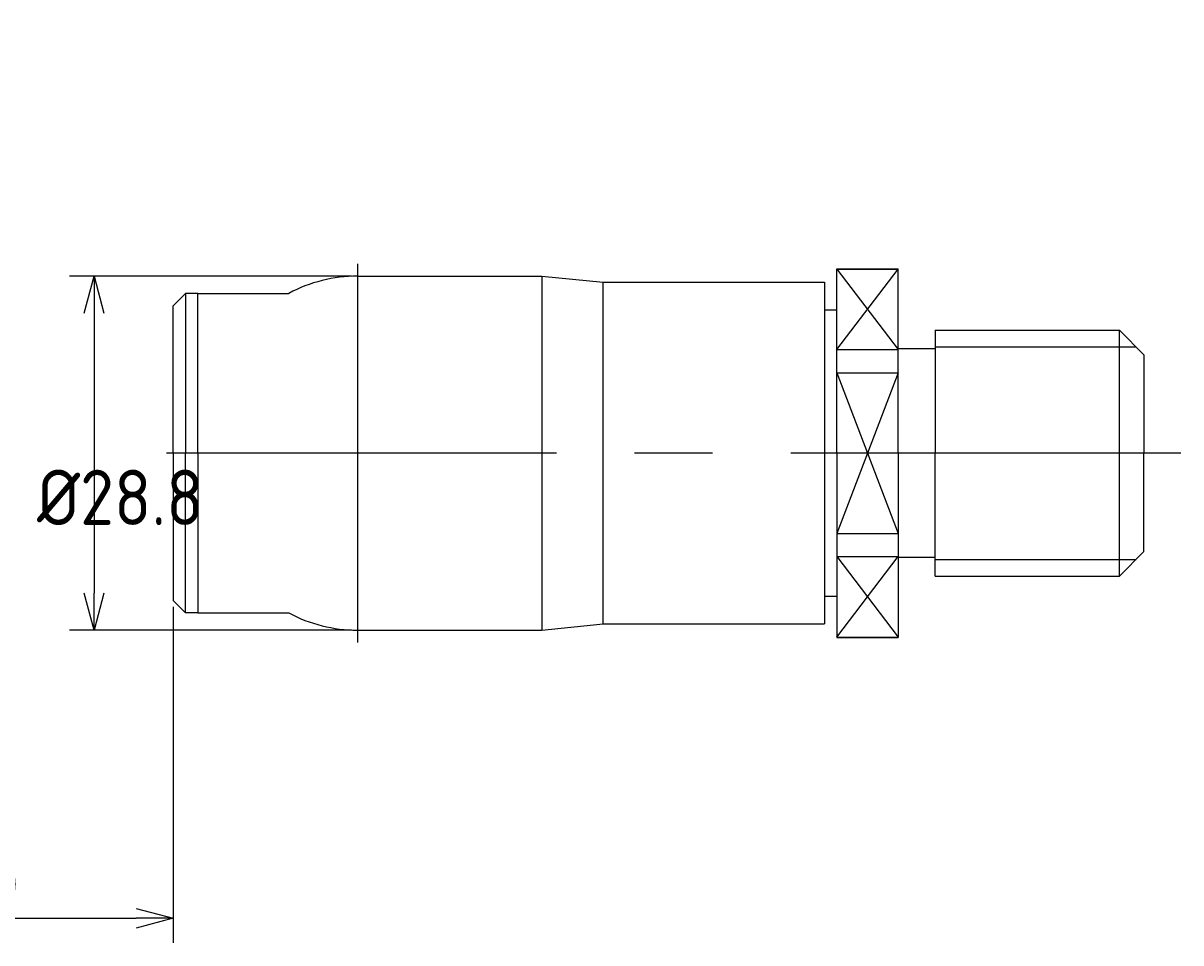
# Model space of a CAD drawing. Extents: x 106 to 339, y 156 to 309.
# Tile 2 of 7: x 185 to 279, y 156 to 231. Entities that reach past the tile are written whole.
import ezdxf

# ---------------------------------------------------------------- set-up
doc = ezdxf.new("R2010")
doc.units = 0
doc.linetypes.add('CENTER', pattern=[50.8, 31.75, -6.35, 6.35, -6.35])
doc.layers.get('0').update_dxf_attribs({"linetype": 'CONTINUOUS'})
doc.layers.get('DEFPOINTS').update_dxf_attribs({"linetype": 'CONTINUOUS'})
for name, color, linetype in [('18-0-CON', 3, 'CONTINUOUS'), ('18-2-CEN', 1, 'CENTER'), ('35-0-CON', 7, 'CONTINUOUS')]:
    doc.layers.add(name, color=color, linetype=linetype)
doc.layers.get('0').off()
doc.styles.add('DIMENSION', font='isocp.shx', dxfattribs={"bigfont": 'bigfont.shx'})
doc.dimstyles.get("Standard").update_dxf_attribs({"dimtxt": 0.18, "dimasz": 0.18, "dimexe": 0.18, "dimexo": 0.0625, "dimgap": 0.09, "dimtad": 0, "dimtih": 1, "dimtoh": 1, "dimzin": 0, "dimcen": 0.09, "dimazin": 3, "dimtfac": 1, "dimtofl": 0, "dimtmove": 0, "dimatfit": 3})

# ---------------------------------------------------------------- blocks, each defined once
blk = doc.blocks.new('_OPEN30')
at = {"color": 0, "linetype": 'BYBLOCK'}
for p, q in [((-1, 0.268), (0, 0)), ((0, 0), (-1, -0.268)), ((0, 0), (-1, 0))]:
    blk.add_line(p, q, dxfattribs=at)
blk = doc.blocks.new('*U309')
at = {"layer": '18-0-CON', "color": 161, "style": 'DIMENSION'}
blk.add_text('30', height=4.5, dxfattribs=at).set_placement((178.792, 158.826))
blk = doc.blocks.new('*D308')
at = {"layer": '18-0-CON', "color": 161}
for p, q in [((166.944, 256.908), (166.944, 156.326)), ((196.944, 183.672), (196.944, 156.326)), ((169.944, 158.326), (193.944, 158.326))]:
    blk.add_line(p, q, dxfattribs=at)
at = {"layer": 'DEFPOINTS', "color": 0}
for p in [(166.944, 257.408), (196.944, 184.172), (196.944, 158.326)]:
    blk.add_point(p, dxfattribs=at)
blk.add_blockref('*U309', (0, 0))
at = {"layer": '18-0-CON', "color": 161, "xscale": 3.000000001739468, "yscale": 3.000000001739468, "zscale": 3.000000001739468, "rotation": 180}
blk.add_blockref('_OPEN30', (166.944, 158.326), dxfattribs=at)
at = {"layer": '18-0-CON', "color": 161, "xscale": 3.000000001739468, "yscale": 3.000000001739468, "zscale": 3.000000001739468}
blk.add_blockref('_OPEN30', (196.944, 158.326), dxfattribs=at)
blk = doc.blocks.new('*D310')
at = {"layer": '18-0-CON', "color": 161}
for p, q in [((211.444, 210.572), (188.511, 210.572)), ((190.511, 207.572), (190.511, 184.772)), ((211.444, 181.772), (188.511, 181.772))]:
    blk.add_line(p, q, dxfattribs=at)
at = {"layer": 'DEFPOINTS', "color": 0}
for p in [(211.944, 210.572), (190.511, 181.772), (211.944, 181.772)]:
    blk.add_point(p, dxfattribs=at)
at = {"layer": '18-0-CON', "color": 161, "xscale": 3.000000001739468, "yscale": 3.000000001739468, "zscale": 3.000000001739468}
for p, rotation in [((190.511, 210.572), 90), ((190.511, 181.772), 270)]:
    blk.add_blockref('_OPEN30', p, dxfattribs=dict(at, rotation=rotation))
at = {"layer": '18-0-CON', "color": 161, "style": 'DIMENSION'}
blk.add_text('%%c28.8', height=4.5, dxfattribs=at).set_placement((185.866, 190.322))

msp = doc.modelspace()

# ---------------------------------------------------------------- linework, layer by layer
at = {"layer": '18-0-CON'}
for p, q in [((250.944, 204.594), (255.944, 211.132)), ((250.944, 211.132), (255.944, 204.594)), ((258.944, 204.819), (275.297, 204.819)), ((250.944, 202.71), (255.944, 189.634)), ((255.944, 202.71), (250.944, 189.634)), ((250.944, 187.75), (255.944, 181.211)), ((250.944, 181.211), (255.944, 187.75)), ((258.944, 187.525), (275.297, 187.525))]:
    msp.add_line(p, q, dxfattribs=at)
at = {"layer": '18-2-CEN'}
for p, q in [((211.944, 211.569), (211.944, 180.775)), ((278.944, 196.172), (195.944, 196.172))]:
    msp.add_line(p, q, dxfattribs=at)
at = {"layer": '35-0-CON'}
for p, q in [((250.944, 211.172), (255.944, 211.172)), ((250.944, 196.172), (250.944, 211.172)), ((250.944, 211.132), (255.944, 211.132)), ((255.944, 196.172), (255.944, 211.172)), ((211.944, 210.572), (226.944, 210.572)), ((226.944, 210.572), (231.944, 210.072)), ((226.944, 210.572), (226.944, 181.772)), ((196.944, 208.172), (197.944, 209.172)), ((198.944, 209.172), (197.944, 209.172)), ((197.944, 209.172), (197.944, 196.172)), ((198.944, 209.172), (206.344, 209.172)), ((198.944, 196.172), (198.944, 209.172)), ((231.944, 210.072), (249.944, 210.072)), ((231.944, 182.272), (231.944, 210.072)), ((249.944, 210.072), (249.944, 182.272)), ((196.944, 196.172), (196.944, 208.172)), ((249.944, 207.822), (250.944, 207.822)), ((258.944, 206.172), (258.944, 196.172)), ((258.944, 206.172), (273.944, 206.172)), ((273.944, 206.172), (275.944, 204.172)), ((273.944, 186.172), (273.944, 206.172)), ((250.944, 204.594), (255.944, 204.594)), ((258.944, 204.672), (255.944, 204.672)), ((275.944, 204.172), (275.944, 196.172)), ((250.944, 202.71), (255.944, 202.71)), ((196.944, 196.172), (196.944, 184.172)), ((197.944, 183.172), (197.944, 196.172)), ((198.944, 196.172), (198.944, 183.172)), ((250.944, 196.172), (250.944, 181.172)), ((255.944, 196.172), (255.944, 181.172)), ((258.944, 186.172), (258.944, 196.172)), ((275.944, 188.172), (275.944, 196.172)), ((250.944, 189.634), (255.944, 189.634)), ((250.944, 187.75), (255.944, 187.75)), ((258.944, 187.672), (255.944, 187.672)), ((273.944, 186.172), (275.944, 188.172)), ((258.944, 186.172), (273.944, 186.172)), ((196.944, 184.172), (197.944, 183.172)), ((249.944, 184.522), (250.944, 184.522)), ((198.944, 183.172), (197.944, 183.172)), ((198.944, 183.172), (206.344, 183.172)), ((226.944, 181.772), (231.944, 182.272)), ((231.944, 182.272), (249.944, 182.272)), ((211.944, 181.772), (226.944, 181.772)), ((250.944, 181.211), (255.944, 181.211)), ((250.944, 181.172), (255.944, 181.172))]:
    msp.add_line(p, q, dxfattribs=at)
for centre, start, end in [((211.944, 198.672), 90, 118.07249), ((211.944, 193.672), 241.92751, 270)]:
    msp.add_arc(centre, 11.9, start, end, dxfattribs=at)

# ---------------------------------------------------------------- dimensions: what is measured, and where the dimension line sits
at = {"layer": '18-0-CON'}
dim = msp.add_linear_dim(base=(196.944, 158.326), p1=(166.944, 257.408), p2=(196.944, 184.172), dimstyle='Standard', override={"dimscale": 1, "dimpost": ''}, dxfattribs=at)
dim.commit()
dim.dimension.update_dxf_attribs({"geometry": '*D308', "text_midpoint": (181.944, 161.076)})
dim = msp.add_linear_dim(base=(190.511, 181.772), p1=(211.944, 210.572), p2=(211.944, 181.772), angle=90, dimstyle='Standard', override={"dimscale": 1, "dimpost": '%%c<>', "dimtmove": 2}, dxfattribs=at)
dim.commit()
dim.dimension.update_dxf_attribs({"geometry": '*D310', "text_midpoint": (185.866, 196.172), "dimtype": 128})

doc.saveas('drawing.dxf')
